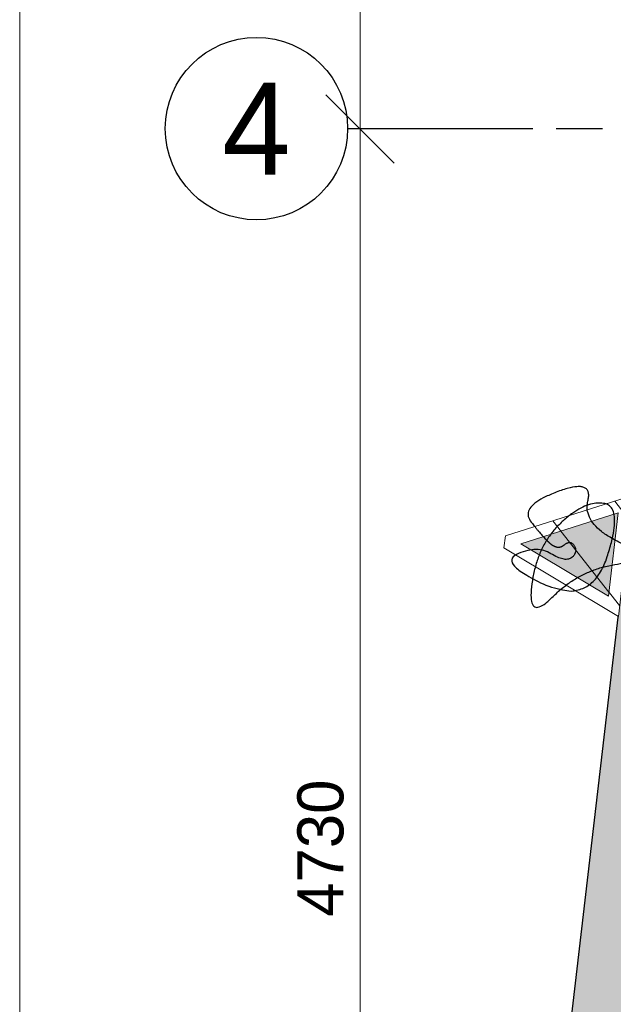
# Model space of a CAD drawing. Header units: millimetres. Extents: x -10538 to 13100, y -15694 to 32605.
# Tile 27 of 203: x -10309 to -8356, y -5281 to -2043. Entities that reach past the tile are written whole.
import ezdxf

# ---------------------------------------------------------------- set-up
doc = ezdxf.new("R2010")
doc.units = ezdxf.units.MM
doc.header["$LTSCALE"] = 100
doc.header["$PDMODE"] = 1
doc.header["$PDSIZE"] = -2
doc.linetypes.add('[LS] ISO-08 Long Dashed Short Dashed', pattern=[9.144, 6.096, -0.762, 1.524, -0.762])
doc.layers.get('0').update_dxf_attribs({"lineweight": 5})
doc.layers.add('Bloembak driehoek', color=4, linetype='Vluchtweg', lineweight=5, true_color=0x00ffff)
doc.layers.add('Constructie _ STAAL', color=6, linetype='Continuous', lineweight=5, true_color=0xff00ff)
for name, color, linetype, lineweight in [('Geen', 7, 'Continuous', 9), ('Maatlijnen', 7, 'Continuous', 9), ('none', 7, 'Continuous', 13), ('plantenbak', 7, 'Continuous', 5)]:
    doc.layers.add(name, color=color, linetype=linetype, lineweight=lineweight)
doc.styles.add('Arial', font='Arial.ttf')
doc.styles.add('Century Gothic', font='Century-Gothic_9791.ttf')
doc.linetypes.add('Vluchtweg', pattern='A,10,-5,10,-3.236566,-11.030458,["vluchtweg",Arial,S=1.762052,R=0,X=-11.030458,Y=-0.881026],-5', length=44.267024)
doc.dimstyles.new('Arch', dxfattribs={"dimtxt": 101.056134, "dimasz": 224.482422, "dimexe": 317.5, "dimexo": 158.75, "dimgap": 158.75, "dimtad": 1, "dimdec": 4, "dimtxsty": 'Century Gothic', "dimblk": 'VW_SLASH-2', "dimblk1": 'VW_SLASH-2', "dimblk2": 'VW_SLASH-2', "dimcen": 0, "dimdle": 158.75, "dimazin": 0, "dimtfac": 1, "dimtdec": 4, "dimtix": 1, "dimtmove": 0, "dimatfit": 0, "dimldrblk": 'VW_FILLEDARROW', "dimfxl": 1, "dimfrac": 2, "dimtolj": 1, "dimarcsym": 0})
pattern_1 = [(45, (0, 0), (141.42, -141.42), [])]

# ---------------------------------------------------------------- blocks, each defined once
blk = doc.blocks.new('Groep-93')
at = {"layer": 'none', "linetype": 'Continuous', "lineweight": 0, "true_color": 0xdddddd, "transparency": 33554687}
h = blk.add_hatch(color=254, dxfattribs=at)
edge = h.paths.add_edge_path()
edge.add_line((-9171.5, -11126.9), (-9171.5, -11133.8))
edge.add_arc((-6071.5, -11133.8), 3100, 180, 270)
edge.add_line((-6071.5, -14233.8), (-6066.5, -14233.8))
edge.add_line((-6066.5, -14233.8), (8435.9, -12771.5))
edge.add_arc((8430.9, -9671.5), 3100, 270.0936, 360)
edge.add_line((11530.9, -9671.5), (11530.9, -9667.8))
edge.add_line((11530.9, -9667.8), (10030.9, 10332.2))
edge.add_arc((7930.9, 10328.5), 2100, 0.1034, 90)
edge.add_line((7930.9, 12428.5), (-4569.1, 12428.5))
edge.add_arc((-4569.1, 10328.5), 2100, 90, 179.8084)
edge.add_line((-6669.1, 10335.5), (-9171.5, -11126.9))
at = {"layer": 'none', "color": 7, "linetype": 'Continuous', "lineweight": 25, "transparency": 33554687, "flags": 128}
blk.add_lwpolyline([(-9171.5, -11126.9), (-9171.5, -11133.8, 0.414214), (-6071.5, -14233.8), (-6066.5, -14233.8), (8435.9, -12771.5, 0.413735), (11530.9, -9671.5), (11530.9, -9667.8), (10030.9, 10332.2, 0.413685), (7930.9, 12428.5), (-4569.1, 12428.5, 0.413234), (-6669.1, 10335.5)], format="xyb", close=True, dxfattribs=at)
blk = doc.blocks.new('bloembak')
at = {"color": 255, "linetype": 'Continuous', "lineweight": 9, "transparency": 33554687}
blk.add_wipeout([(-20, -400), (-200, 0), (200, 0), (20, -400)], dxfattribs=at).dxf.layer = 'Bloembak driehoek'
at = {"layer": 'Bloembak driehoek', "linetype": 'Continuous', "lineweight": 5, "transparency": 33554687}
h = blk.add_hatch(dxfattribs=at)
h.set_pattern_fill('[LA] Baksteen 2mm', style=0, pattern_type=2)
h.set_pattern_definition(pattern_1)
h.paths.add_polyline_path([(-20, -400), (-200, 0), (200, 0), (20, -400)])
at = {"layer": 'Bloembak driehoek', "color": 7, "linetype": 'Continuous', "lineweight": 9, "transparency": 33554687, "flags": 128}
blk.add_lwpolyline([(-20, -400), (-200, 0), (200, 0), (20, -400)], close=True, dxfattribs=at)
at = {"color": 255, "linetype": 'Continuous', "lineweight": 9, "transparency": 33554687}
blk.add_wipeout([(0, -347), (-138.1, -40), (138.1, -40)], dxfattribs=at).dxf.layer = 'plantenbak'
at = {"layer": 'Bloembak driehoek', "linetype": 'Continuous', "lineweight": 0, "true_color": 0xd7e0d6, "transparency": 33554687}
blk.add_hatch(color=254, dxfattribs=at).paths.add_polyline_path([(0, -347), (-138.1, -40), (138.1, -40)])
at = {"layer": 'plantenbak', "linetype": 'Continuous', "lineweight": 5, "transparency": 33554687}
h = blk.add_hatch(dxfattribs=at)
h.set_pattern_fill('[LA] Baksteen 2mm', style=0, pattern_type=2)
h.set_pattern_definition(pattern_1)
h.paths.add_polyline_path([(0, -347), (-138.1, -40), (138.1, -40)])
at = {"layer": 'Bloembak driehoek', "color": 7, "linetype": 'Continuous', "lineweight": 9, "transparency": 33554687, "flags": 128}
blk.add_lwpolyline([(0, -347), (-138.1, -40), (138.1, -40)], close=True, dxfattribs=at)
at = {"layer": 'plantenbak', "linetype": 'Continuous', "lineweight": 9, "transparency": 33554687, "flags": 128}
blk.add_lwpolyline([(0, -347), (-138.1, -40), (138.1, -40)], close=True, dxfattribs=at)
at = {"layer": 'plantenbak', "color": 85, "lineweight": 25, "true_color": 0x5baa38, "transparency": 33554687}
blk.add_open_spline([(-13.3, -252.4), (-33.4, -281.3), (-122.1, -365.2), (-243.1, -133.6), (-89.9, -153.6), (-1.2, 86), (64, -145.6), (256.9, -297.3), (-1.2, -293.1), (-166.5, -153.6), (-160.4, -25.8), (175.6, -92.3), (71.4, -414), (-1.6, -293.5), (44.4, -192.4), (6, -156.7), (-33, -184.9), (6.9, -223.5), (-13.3, -252.4)], degree=2, dxfattribs=at)
blk = doc.blocks.new('Groep-95')
at = {"layer": 'Bloembak driehoek', "color": 7, "transparency": 33554687, "rotation": 263.3496278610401}
blk.add_blockref('bloembak', (-8316.4, -3806.3), dxfattribs=at)
blk = doc.blocks.new('Groep-99')
at = {"layer": 'Bloembak driehoek', "color": 7, "transparency": 33554687}
blk.add_blockref('Groep-95', (0, 0), dxfattribs=at)
blk = doc.blocks.new('VW_SLASH-2')
at = {"color": 0, "linetype": 'ByBlock', "lineweight": -2, "transparency": 16777216}
blk.add_line((0.707, 0), (-1, 0), dxfattribs=at)
at = {"color": 0, "linetype": 'Continuous', "lineweight": 20, "transparency": 16777216, "flags": 128}
blk.add_lwpolyline([(0.5, 0.5), (-0.5, -0.5)], dxfattribs=at)
blk = doc.blocks.new('*D215')
at = {"layer": 'Defpoints', "color": 0, "transparency": 33554687}
for p in [(-10309.4, 12427.2), (-4392.9, 12427.2), (-6065.4, -14232.8)]:
    blk.add_point(p, dxfattribs=at)
at = {"layer": 'Maatlijnen', "color": 0, "lineweight": -2, "transparency": 33554687}
blk.add_line((-10309.4, -14008.3), (-10309.4, 12202.7), dxfattribs=at)
at = {"layer": 'Maatlijnen', "color": 0, "lineweight": -2, "xscale": 224.482421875, "yscale": 224.482421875, "zscale": 224.482421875}
for p, rotation in [((-10309.4, 12427.2), 90.00000000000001), ((-10309.4, -14232.8), 270)]:
    blk.add_blockref('VW_SLASH-2', p, dxfattribs=dict(at, rotation=rotation))
at = {"layer": 'Maatlijnen', "color": 0, "lineweight": 9, "transparency": 33554687, "insert": (-10439, -902.8), "char_height": 151.58, "attachment_point": 5, "rotation": 90, "style": 'Century Gothic'}
blk.add_mtext('\\A1;26660', dxfattribs=at)
blk = doc.blocks.new('VW_FILLEDARROW')
at = {"color": 0, "linetype": 'Continuous', "lineweight": 5, "transparency": 16777216, "flags": 128}
blk.add_lwpolyline([(-1.414, 0.379), (0, 0), (-1.414, -0.379)], close=True, dxfattribs=at)
blk = doc.blocks.new('Groep-100')
at = {"layer": 'Geen', "color": 5, "linetype": '[LS] ISO-08 Long Dashed Short Dashed', "lineweight": 25, "true_color": 0x0000ff, "transparency": 33554687}
blk.add_line((-9230.3, -2400.8), (12919.7, -2400.8), dxfattribs=at)
at = {"layer": 'Geen', "color": 5, "linetype": 'Continuous', "lineweight": 25, "true_color": 0x0000ff, "transparency": 33554687}
blk.add_circle((-9530.3, -2400.8), 300, dxfattribs=at)
at = {"layer": 'Geen', "color": 5, "true_color": 0x0000ff, "transparency": 33554687, "insert": (-9530.3, -2400.8), "char_height": 303.2, "attachment_point": 5, "line_spacing_factor": 1.026243, "style": 'Century Gothic'}
blk.add_mtext('4', dxfattribs=at)
blk = doc.blocks.new('Groep-101')
at = {"layer": 'Constructie _ STAAL', "color": 7, "transparency": 33554546}
blk.add_blockref('Groep-100', (0, 0), dxfattribs=at)
blk = doc.blocks.new('*D245')
at = {"layer": 'Defpoints', "color": 0, "transparency": 33554687}
for p in [(-9189.4, 1832.8), (-8668.8, 1832.8), (-7269.4, -2402.2)]:
    blk.add_point(p, dxfattribs=at)
at = {"layer": 'Maatlijnen', "color": 0, "lineweight": -2, "transparency": 33554687}
blk.add_line((-9189.4, -2177.7), (-9189.4, 1608.3), dxfattribs=at)
at = {"layer": 'Maatlijnen', "color": 0, "lineweight": -2, "xscale": 224.482421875, "yscale": 224.482421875, "zscale": 224.482421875}
for p, rotation in [((-9189.4, 1832.8), 90), ((-9189.4, -2402.2), 270)]:
    blk.add_blockref('VW_SLASH-2', p, dxfattribs=dict(at, rotation=rotation))
at = {"layer": 'Maatlijnen', "color": 0, "lineweight": 9, "transparency": 33554687, "insert": (-9319, -284.7), "char_height": 151.58, "attachment_point": 5, "rotation": 90, "style": 'Century Gothic'}
blk.add_mtext('\\A1;4235', dxfattribs=at)
blk = doc.blocks.new('*D246')
at = {"layer": 'Defpoints', "color": 0, "transparency": 33554687}
for p in [(-9189.4, -2402.2), (-7269.4, -2402.2), (-7749.4, -7132.1)]:
    blk.add_point(p, dxfattribs=at)
at = {"layer": 'Maatlijnen', "color": 0, "lineweight": -2, "transparency": 33554687}
blk.add_line((-9189.4, -6907.6), (-9189.4, -2626.7), dxfattribs=at)
at = {"layer": 'Maatlijnen', "color": 0, "lineweight": -2, "xscale": 224.482421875, "yscale": 224.482421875, "zscale": 224.482421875}
for p, rotation in [((-9189.4, -2402.2), 90), ((-9189.4, -7132.1), 270)]:
    blk.add_blockref('VW_SLASH-2', p, dxfattribs=dict(at, rotation=rotation))
at = {"layer": 'Maatlijnen', "color": 0, "lineweight": 9, "transparency": 33554687, "insert": (-9319, -4767.2), "char_height": 151.58, "attachment_point": 5, "rotation": 90, "style": 'Century Gothic'}
blk.add_mtext('\\A1;4730', dxfattribs=at)
blk = doc.blocks.new('Groep-145')
at = {"layer": 'Geen', "color": 7, "transparency": 33554687}
blk.add_blockref('Groep-93', (0, 0), dxfattribs=at)
at = {"layer": 'Bloembak driehoek', "color": 7, "transparency": 33554687}
blk.add_blockref('Groep-99', (0, 0), dxfattribs=at)
at = {"layer": 'Constructie _ STAAL', "color": 7, "transparency": 33554546}
blk.add_blockref('Groep-101', (0, 0), dxfattribs=at)
at = {"layer": 'Maatlijnen', "color": 5, "lineweight": 9, "true_color": 0x0000ff, "transparency": 33554687}
for base, p1, p2, picture, middle in [((-10309.4, 12427.2), (-6065.4, -14232.8), (-4392.9, 12427.2), '*D215', (-10439, -902.8)), ((-9189.4, 1832.8), (-7269.4, -2402.2), (-8668.8, 1832.8), '*D245', (-9319, -284.7)), ((-9189.4, -2402.2), (-7749.4, -7132.1), (-7269.4, -2402.2), '*D246', (-9319, -4767.2))]:
    dim = blk.add_linear_dim(base=base, p1=p1, p2=p2, angle=270, dimstyle='Arch', override={"dimtxt": 151.584201, "dimgap": 50, "dimdec": 0, "dimpost": '<>', "dimtxsty": 'Century Gothic', "dimse1": 1, "dimse2": 1, "dimtmove": 2}, dxfattribs=at)
    dim.commit()
    dim.dimension.update_dxf_attribs({"geometry": picture, "text_midpoint": middle})

msp = doc.modelspace()

# ---------------------------------------------------------------- block references
at = {"layer": 'none', "color": 7}
msp.add_blockref('Groep-145', (0, 0), dxfattribs=at)

doc.saveas('drawing.dxf')
